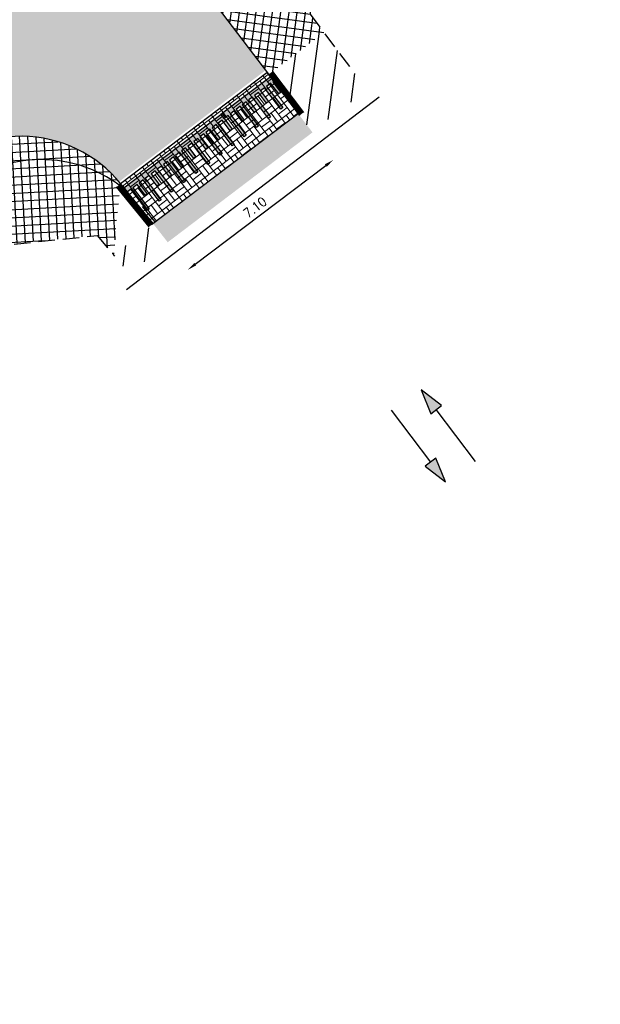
# Model space of a CAD drawing. Header units: metres. Extents: x 183890 to 185675, y 327401 to 328446.
# Tile 4 of 69: x 184031 to 184054, y 327677 to 327715. Entities that reach past the tile are written whole.
import ezdxf

# ---------------------------------------------------------------- set-up
doc = ezdxf.new("R2010")
doc.units = ezdxf.units.M
doc.header["$LTSCALE"] = 0.2
doc.header["$PDMODE"] = 35
doc.header["$PDSIZE"] = 0.2
doc.linetypes.add('ACAD_ISO02W100', pattern=[15, 12, -3])
doc.linetypes.add('HIDDEN', pattern=[9.524999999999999, 6.35, -3.175])
doc.layers.add('N-WE-VH-VERHARDING_BETONSTRAATSTEEN-A', color=252, linetype='Continuous', lineweight=18)
for name, color, linetype in [('O_WEG_L_DETAIL', 7, 'Continuous'), ('O_WEGEN_A_ASFALT', 252, 'Continuous'), ('O_WEGEN_A_RIJWEG_GEB KL', 253, 'Continuous'), ('O_WEGEN_A_TROTTOIR', 252, 'Continuous'), ('O_WEGEN_HERSTRATEN', 253, 'Continuous'), ('O_WEGEN_L_2STREK', 3, 'Continuous'), ('O_WEGEN_L_OB 60x200', 2, 'HIDDEN'), ('O_WEGEN_L_RIJRICHTING', 3, 'Continuous'), ('O_WEGEN_L_TB18-20', 1, 'ACAD_ISO02W100'), ('O_WEGEN_T_MAATVOERING', 1, 'Continuous'), ('Z_ZZZ_Z_WERKGRENS', 3, 'FENCELINE2')]:
    doc.layers.add(name, color=color, linetype=linetype)
doc.styles.add('ROMANS', font='romans.shx', dxfattribs={"width": 0.9})
doc.linetypes.add('FENCELINE2', pattern='A,6.35,-2.54,[132,ltypeshp.shx,S=2.54,R=0,X=-2.54,Y=0],-2.54,25.4', length=36.83)
doc.dimstyles.new('1_200', dxfattribs={"dimscale": 0.2, "dimtxt": 1.8, "dimasz": 1.8, "dimexe": 1.8, "dimexo": 0.625, "dimgap": 0.9, "dimtad": 1, "dimlfac": -1, "dimzin": 0, "dimdsep": 46, "dimtxsty": 'ROMANS', "dimcen": 0.9, "dimse1": 1, "dimse2": 1, "dimadec": 0, "dimazin": 0, "dimtfac": 1, "dimtix": 1, "dimtofl": 0, "dimtmove": 2, "dimatfit": 3, "dimfxl": 1, "dimtolj": 1, "dimtzin": 0, "dimarcsym": 0})
pattern_1 = [(82.34754323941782, (184036.7873334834, 327706.2074572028), (-0.7866808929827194, 0.1056987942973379), [])]

# ---------------------------------------------------------------- blocks, each defined once
blk = doc.blocks.new('*D79')
at = {"layer": 'Defpoints', "color": 0, "transparency": 16777216}
for p in [(184041.8733397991, 327711.1992913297), (184043.2305940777, 327709.4026397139), (184036.2212105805, 327706.9294726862)]:
    blk.add_point(p, dxfattribs=at)
at = {"layer": 'O_WEGEN_T_MAATVOERING', "color": 0, "lineweight": -2, "transparency": 16777216}
blk.add_line((184037.865713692, 327705.349819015), (184042.9433452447, 327709.1856417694), dxfattribs=at)
at = {"layer": 'O_WEGEN_T_MAATVOERING', "color": 0, "transparency": 16777216}
for points in [[(184042.9071789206, 327709.2335165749), (184042.9795115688, 327709.1377669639), (184043.2305940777, 327709.4026397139)], [(184037.8295473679, 327705.3976938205), (184037.9018800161, 327705.3019442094), (184037.578464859, 327705.1328210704)]]:
    blk.add_solid(points, dxfattribs=at)
at = {"layer": 'O_WEGEN_T_MAATVOERING', "color": 0, "transparency": 16777216, "insert": (184040.1875315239, 327707.5549792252), "char_height": 0.36, "attachment_point": 5, "rotation": 37.0686914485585, "style": 'ROMANS'}
blk.add_mtext('\\A1;7.10', dxfattribs=at)

msp = doc.modelspace()

# ---------------------------------------------------------------- hatches: boundary and pattern name
at = {"layer": 'N-WE-VH-VERHARDING_BETONSTRAATSTEEN-A'}
h = msp.add_hatch(dxfattribs=at)
h.set_pattern_fill('AVH-BSS_KEIFORMAAT_BLOK', color=256, scale=2, angle=127.4731049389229, pattern_type=2)
h.set_pattern_definition([(127.4731049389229, (183804.2085887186, 328034.7133981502), (-0.333328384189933, -0.2555233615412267), []), (127.4731049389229, (183804.0419245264, 328034.5856364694), (-0.5888517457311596, 0.07780502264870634), [0.42, -0.42]), (217.4731049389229, (183804.2085887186, 328034.7133981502), (0.2555233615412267, -0.333328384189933), []), (217.4731049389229, (183804.3363503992, 328034.5467339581), (-0.07780502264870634, -0.5888517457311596), [0.4199999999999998, -0.4199999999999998])])
h.paths.add_polyline_path([(184036.1655829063, 327706.8796107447), (184034.958573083, 327708.4805196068), (184040.6469984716, 327712.8025683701), (184041.8733397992, 327711.1992913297)])
at = {"layer": 'O_WEG_L_DETAIL'}
h = msp.add_hatch(color=256, dxfattribs=at)
h.dxf.hatch_style = 1
h.paths.add_polyline_path([(184040.8920672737, 327712.4576378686), (184040.7610081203, 327712.6190506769), (184038.8632525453, 327711.1802029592), (184038.9888009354, 327711.014611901), (184039.1411486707, 327711.1301194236), (184039.7688898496, 327710.3021651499), (184039.8482628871, 327710.3656471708), (184039.2200014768, 327711.1899043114), (184039.3777070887, 327711.3094740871), (184039.6915778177, 327710.8954969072), (184039.7704305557, 327710.9552817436), (184039.4565598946, 327711.369258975), (184039.6142655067, 327711.4888287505), (184040.2420065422, 327710.6608746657), (184040.3208593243, 327710.720659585), (184039.6931183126, 327711.5486136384), (184039.8508239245, 327711.668183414), (184040.1646942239, 327711.2542068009), (184040.2435469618, 327711.3139916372), (184039.9296763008, 327711.7279688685), (184040.0873819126, 327711.8475386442), (184040.7151233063, 327711.0195840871), (184040.7939760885, 327711.0793690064), (184040.166234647, 327711.9073236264), (184040.3239402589, 327712.026893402), (184040.6378114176, 327711.6129156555), (184040.7166641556, 327711.6727004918), (184040.4027930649, 327712.0866782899), (184040.5604986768, 327712.2062480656), (184041.188239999, 327711.3782936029), (184041.2670927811, 327711.4380785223), (184040.6393514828, 327712.2660329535), (184040.7970570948, 327712.3856027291), (184041.1109278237, 327711.9716255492), (184041.1897805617, 327712.0314103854), (184040.8759099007, 327712.4453876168)])
h = msp.add_hatch(color=256, dxfattribs=at)
h.dxf.hatch_style = 1
h.paths.add_polyline_path([(184038.9086119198, 327711.2145957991), (184039.0341603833, 327711.0490047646), (184038.9887999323, 327711.014613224), (184039.3026705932, 327710.6006359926), (184039.2238178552, 327710.5408511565), (184038.9099471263, 327710.9548283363), (184038.7522415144, 327710.8352585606), (184039.3799828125, 327710.0073041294), (184039.3011300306, 327709.9475192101), (184038.6733887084, 327710.7754736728), (184038.5156830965, 327710.6559038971), (184038.829554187, 327710.2419260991), (184038.7507014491, 327710.1821412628), (184038.4368302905, 327710.5961190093), (184038.2791246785, 327710.4765492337), (184038.90686612, 327709.6485946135), (184038.8280133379, 327709.5888096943), (184038.2002719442, 327710.4167642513), (184038.0425663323, 327710.2971944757), (184038.3564369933, 327709.8832172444), (184038.2775842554, 327709.8234324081), (184037.963713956, 327710.2374090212), (184037.8060083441, 327710.1178392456), (184038.4337493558, 327709.2898851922), (184038.3548965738, 327709.2301002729), (184037.7271555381, 327710.0580543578), (184037.5694499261, 327709.9384845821), (184037.8833205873, 327709.5245073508), (184037.8044678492, 327709.4647225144), (184037.4905971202, 327709.8786996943), (184037.3328915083, 327709.7591299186), (184037.9611529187, 327708.934872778), (184037.8817798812, 327708.8713907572), (184037.2540387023, 327709.6993450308), (184037.0963330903, 327709.5797752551), (184037.4102037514, 327709.1657980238), (184037.3313510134, 327709.1060131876), (184037.0174802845, 327709.5199903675), (184036.8597746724, 327709.4004205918), (184037.4875159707, 327708.5724661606), (184037.4086631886, 327708.5126812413), (184036.7809218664, 327709.340635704), (184036.6232162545, 327709.2210659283), (184036.9370873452, 327708.8070881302), (184036.8582346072, 327708.7473032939), (184036.5443634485, 327709.1612810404), (184036.3866578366, 327709.0417112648), (184037.0143992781, 327708.2137566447), (184036.935546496, 327708.1539717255), (184036.3078051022, 327708.9819262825), (184036.1829740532, 327708.8872814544), (184036.1500994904, 327708.8623565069), (184036.4639701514, 327708.4483792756), (184036.3851174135, 327708.3885944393), (184036.0712471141, 327708.8025710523), (184035.9135415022, 327708.6830012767), (184036.5412825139, 327707.8550472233), (184036.4624297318, 327707.795262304), (184035.8346886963, 327708.6232163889), (184035.6769830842, 327708.5036466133), (184035.9908537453, 327708.089669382), (184035.9120010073, 327708.0298845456), (184035.5981302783, 327708.4438617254), (184035.4404246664, 327708.3242919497), (184036.0686860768, 327707.5000348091), (184035.9893130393, 327707.4365527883), (184035.3615718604, 327708.2645070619), (184035.209224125, 327708.1489995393), (184035.083675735, 327708.3145905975), (184036.0574269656, 327709.0528729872), (184037.9170180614, 327710.4627852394)])
at = {"layer": 'O_WEGEN_A_ASFALT'}
msp.add_hatch(color=256, dxfattribs=at).paths.add_polyline_path([(184036.7927668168, 327706.2013327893), (184036.223451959, 327706.9267193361), (184041.8724308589, 327711.1986034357), (184042.425, 327710.4745)])
at = {"layer": 'O_WEGEN_A_RIJWEG_GEB KL'}
h = msp.add_hatch(color=256, dxfattribs=at)
edge = h.paths.add_edge_path()
edge.add_line((183993.3392090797, 327772.9006084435), (183989.2623149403, 327768.3729982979))
edge.add_arc((183985.8436751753, 327764.7243133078), 4.999999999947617, 37.12435430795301, 46.86435020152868, ccw=False)
edge.add_line((183989.8303124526, 327767.7420480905), (184025.7697039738, 327720.2636153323))
edge.add_arc((184021.7831196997, 327717.2458105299), 4.99999999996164, -40.11659934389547, 37.12536063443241, ccw=False)
edge.add_line((184025.6067934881, 327714.0240844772), (184023.6182098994, 327711.6758880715))
edge.add_line((184023.6182098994, 327711.6758880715), (184027.2734323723, 327708.5647229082))
edge.add_line((184027.2734323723, 327708.5647229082), (184027.5370522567, 327708.8510702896))
edge.add_arc((184031.0809557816, 327705.323925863), 5.000000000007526, 40.248871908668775, 135.1357965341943, ccw=False)
edge.add_line((184034.8971817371, 327708.5544706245), (184040.6030527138, 327712.8929678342))
edge.add_line((184040.6030527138, 327712.8929678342), (184038.7328088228, 327715.3597042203))
edge.add_arc((184042.71710291, 327718.3805320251), 4.999999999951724, 138.279309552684, 217.1688201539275, ccw=False)
edge.add_line((184038.9851133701, 327721.708031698), (184039.6140133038, 327722.4133805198))
edge.add_line((184039.6140133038, 327722.4133805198), (184037.1644505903, 327724.5552712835))
edge.add_arc((184033.5648643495, 327728.0255708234), 5.000000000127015, 217.1243543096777, 316.0476487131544, ccw=False)
edge.add_line((184029.5782270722, 327725.0078360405), (183993.7813589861, 327772.2979854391))
edge.add_arc((184013.7145453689, 327787.3866593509), 24.99999999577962, 215.4113080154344, 217.1243543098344, ccw=False)
at = {"layer": 'O_WEGEN_A_TROTTOIR'}
h = msp.add_hatch(dxfattribs=at)
h.set_pattern_fill('ANSI37', color=256, scale=0.1, style=0)
h.set_pattern_definition([(82.34754323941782, (184036.7873334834, 327706.2074572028), (-0.3146723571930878, 0.04227951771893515), []), (172.3475432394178, (184036.7873334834, 327706.2074572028), (-0.04227951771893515, -0.3146723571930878), [])])
edge = h.paths.add_edge_path()
edge.add_line((184071.3355249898, 327746.9992608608), (184070.9447453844, 327747.4426686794))
edge.add_line((184070.9447453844, 327747.4426686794), (184066.2305066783, 327746.9874310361))
edge.add_line((184066.2305066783, 327746.9874310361), (184046.9101331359, 327724.8796952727))
edge.add_line((184046.9101331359, 327724.8796952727), (184042.34608703, 327719.2744448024))
edge.add_line((184042.34608703, 327719.2744448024), (184042.328917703, 327715.0679596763))
edge.add_line((184042.328917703, 327715.0679596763), (184042.8675837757, 327714.3563838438))
edge.add_line((184042.8675837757, 327714.3563838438), (184040.7238738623, 327712.7336066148))
edge.add_line((184040.7238738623, 327712.7336066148), (184038.7328088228, 327715.3597042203))
edge.add_arc((184042.7171029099, 327718.380532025), 4.999999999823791, 138.2793095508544, 217.168820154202, ccw=False)
edge.add_line((184038.9851133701, 327721.708031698), (184040.3286296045, 327720.5101318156))
edge.add_line((184040.3286296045, 327720.5101318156), (184041.5265294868, 327721.85364805))
edge.add_line((184041.5265294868, 327721.85364805), (184065.484527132, 327748.7239727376))
edge.add_line((184065.484527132, 327748.7239727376), (184064.1421858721, 327749.9208249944))
edge.add_arc((184067.7895088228, 327746.5007321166), 5.000000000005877, 88.07112905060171, 136.841527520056, ccw=False)
edge.add_arc((184067.7813120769, 327746.4833865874), 5.017617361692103, 41.42896945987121, 87.98425075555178, ccw=False)
edge.add_line((184071.5434041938, 327749.8034990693), (184071.3932261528, 327749.6714136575))
edge.add_line((184071.3932261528, 327749.6714136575), (184072.7140801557, 327748.1696331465))
edge.add_line((184072.7140801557, 327748.1696331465), (184071.3355249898, 327746.9992608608))
h = msp.add_hatch(dxfattribs=at)
h.set_pattern_fill('ANSI37', color=256, scale=0.1, style=0)
h.set_pattern_definition([(3.115297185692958, (184019.5468086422, 327710.9963403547), (-0.01725466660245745, 0.3170307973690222), []), (93.11529718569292, (184019.5468086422, 327710.9963403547), (-0.3170307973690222, -0.01725466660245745), [])])
edge = h.paths.add_edge_path()
edge.add_arc((184031.0809557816, 327705.3239258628), 5.00000000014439, 39.14748458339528, 139.597027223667, ccw=False)
edge.add_line((184034.958573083, 327708.4805196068), (184034.7881061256, 327706.888653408))
edge.add_line((184034.7881061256, 327706.888653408), (184034.7065104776, 327705.682325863))
edge.add_line((184034.7065104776, 327705.682325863), (184034.044, 327706.463))
edge.add_line((184034.044, 327706.463), (184030.7923919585, 327706.1539644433))
edge.add_line((184030.7923919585, 327706.1539644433), (184030.4460322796, 327705.7683239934))
edge.add_line((184030.4460322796, 327705.7683239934), (184027.2734323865, 327708.5647229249))
at = {"layer": 'O_WEGEN_HERSTRATEN'}
h = msp.add_hatch(dxfattribs=at)
h.set_pattern_fill('ANSI31', color=256, scale=0.25, style=0)
h.set_pattern_definition(pattern_1)
h.paths.add_polyline_path([(184042.4080696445, 327710.496686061), (184044.5592773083, 327712.1248687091), (184042.8675837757, 327714.3563838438), (184040.8875187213, 327712.85748492), (184040.7094545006, 327712.722603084)])
h = msp.add_hatch(dxfattribs=at)
h.set_pattern_fill('ANSI31', color=256, scale=0.25, style=0)
h.set_pattern_definition(pattern_1)
h.paths.add_polyline_path([(184036.0250572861, 327706.8012960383), (184036.3117512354, 327706.4612565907), (184036.4646570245, 327706.5901744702), (184036.7873334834, 327706.2074572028), (184035.3186162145, 327704.9610465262), (184034.7065104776, 327705.682325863)])
at = {"layer": 'O_WEGEN_L_RIJRICHTING'}
for points in [[(184046.6530021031, 327700.4597929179), (184047.0306532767, 327699.5338449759), (184047.4430315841, 327699.8467240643)], [(184047.6036655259, 327696.8811373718), (184047.2260143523, 327697.8070853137), (184046.8136360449, 327697.4942062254)]]:
    msp.add_hatch(color=256, dxfattribs=at).paths.add_polyline_path(points)

# ---------------------------------------------------------------- linework, layer by layer
at = {"layer": 'O_WEG_L_DETAIL'}
msp.add_lwpolyline([(184040.8920672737, 327712.4576378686), (184040.8759099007, 327712.4453876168), (184041.1897805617, 327712.0314103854), (184041.1109278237, 327711.9716255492), (184040.7970570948, 327712.3856027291), (184040.6393514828, 327712.2660329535), (184041.2670927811, 327711.4380785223), (184041.188239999, 327711.3782936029), (184040.5604986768, 327712.2062480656), (184040.4027930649, 327712.0866782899), (184040.7166641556, 327711.6727004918), (184040.6378114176, 327711.6129156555), (184040.3239402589, 327712.026893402), (184040.166234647, 327711.9073236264), (184040.7939760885, 327711.0793690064), (184040.7151233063, 327711.0195840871), (184040.0873819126, 327711.8475386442), (184039.9625508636, 327711.752893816), (184039.9296763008, 327711.7279688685), (184040.2435469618, 327711.3139916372), (184040.1646942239, 327711.2542068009), (184039.8508239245, 327711.668183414), (184039.6931183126, 327711.5486136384), (184040.3208593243, 327710.720659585), (184040.2420065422, 327710.6608746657), (184039.6142655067, 327711.4888287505), (184039.4565598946, 327711.369258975), (184039.7704305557, 327710.9552817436), (184039.6915778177, 327710.8954969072), (184039.3777070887, 327711.3094740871), (184039.2200014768, 327711.1899043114), (184039.8482628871, 327710.3656471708), (184039.7688898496, 327710.3021651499), (184039.1411486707, 327711.1301194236), (184038.9888009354, 327711.014611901), (184038.8632525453, 327711.1802029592), (184039.837003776, 327711.9184853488), (184040.7610081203, 327712.6190506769)], dxfattribs=at)
msp.add_lwpolyline([(184038.9086119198, 327711.2145957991), (184039.0341603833, 327711.0490047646), (184038.9887999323, 327711.014613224), (184039.3026705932, 327710.6006359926), (184039.2238178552, 327710.5408511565), (184038.9099471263, 327710.9548283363), (184038.7522415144, 327710.8352585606), (184039.3799828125, 327710.0073041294), (184039.3011300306, 327709.9475192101), (184038.6733887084, 327710.7754736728), (184038.5156830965, 327710.6559038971), (184038.829554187, 327710.2419260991), (184038.7507014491, 327710.1821412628), (184038.4368302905, 327710.5961190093), (184038.2791246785, 327710.4765492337), (184038.90686612, 327709.6485946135), (184038.8280133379, 327709.5888096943), (184038.2002719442, 327710.4167642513), (184038.0425663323, 327710.2971944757), (184038.3564369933, 327709.8832172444), (184038.2775842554, 327709.8234324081), (184037.963713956, 327710.2374090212), (184037.8060083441, 327710.1178392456), (184038.4337493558, 327709.2898851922), (184038.3548965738, 327709.2301002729), (184037.7271555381, 327710.0580543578), (184037.5694499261, 327709.9384845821), (184037.8833205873, 327709.5245073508), (184037.8044678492, 327709.4647225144), (184037.4905971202, 327709.8786996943), (184037.3328915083, 327709.7591299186), (184037.9611529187, 327708.934872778), (184037.8817798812, 327708.8713907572), (184037.2540387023, 327709.6993450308), (184037.0963330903, 327709.5797752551), (184037.4102037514, 327709.1657980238), (184037.3313510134, 327709.1060131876), (184037.0174802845, 327709.5199903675), (184036.8597746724, 327709.4004205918), (184037.4875159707, 327708.5724661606), (184037.4086631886, 327708.5126812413), (184036.7809218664, 327709.340635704), (184036.6232162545, 327709.2210659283), (184036.9370873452, 327708.8070881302), (184036.8582346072, 327708.7473032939), (184036.5443634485, 327709.1612810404), (184036.3866578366, 327709.0417112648), (184037.0143992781, 327708.2137566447), (184036.935546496, 327708.1539717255), (184036.3078051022, 327708.9819262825), (184036.1829740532, 327708.8872814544), (184036.1500994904, 327708.8623565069), (184036.4639701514, 327708.4483792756), (184036.3851174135, 327708.3885944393), (184036.0712471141, 327708.8025710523), (184035.9135415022, 327708.6830012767), (184036.5412825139, 327707.8550472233), (184036.4624297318, 327707.795262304), (184035.8346886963, 327708.6232163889), (184035.6769830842, 327708.5036466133), (184035.9908537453, 327708.089669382), (184035.9120010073, 327708.0298845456), (184035.5981302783, 327708.4438617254), (184035.4404246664, 327708.3242919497), (184036.0686860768, 327707.5000348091), (184035.9893130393, 327707.4365527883), (184035.3615718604, 327708.2645070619), (184035.209224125, 327708.1489995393), (184035.083675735, 327708.3145905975), (184036.0574269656, 327709.0528729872), (184037.9170180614, 327710.4627852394)], close=True, dxfattribs=at)
at = {"layer": 'O_WEGEN_L_2STREK', "linetype": 'Continuous'}
msp.add_line((184040.7238738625, 327712.7336066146), (184038.7328088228, 327715.3597042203), dxfattribs=at)
at = {"layer": 'O_WEGEN_L_2STREK', "color": 250, "linetype": 'Continuous'}
msp.add_line((184036.2899756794, 327707.0145515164), (184035.8062819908, 327707.5882466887), dxfattribs=at)
at = {"layer": 'O_WEGEN_L_2STREK', "linetype": 'Continuous'}
msp.add_arc((184031.0809557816, 327705.323925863), 5, 39.14748458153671, 139.5970274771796, dxfattribs=at)
at = {"layer": 'O_WEGEN_L_2STREK', "color": 250, "linetype": 'Continuous'}
msp.add_arc((184031.8766032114, 327704.2750571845), 5.14, 52.65687285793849, 133.2250135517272, dxfattribs=at)
at = {"layer": 'O_WEGEN_L_OB 60x200', "ltscale": 0.5}
for points in [[(184071.3355249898, 327746.9992608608), (184070.9447453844, 327747.4426686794), (184066.2305066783, 327746.9874310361), (184046.9101331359, 327724.8796952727), (184042.34608703, 327719.2744448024), (184042.328917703, 327715.0679596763), (184043.9819267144, 327712.8843410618)], [(184003.26, 327672.13), (184002.78, 327673.19), (184002.73, 327673.91), (184003.01, 327675.75), (184003.39, 327676.3), (184009.01, 327682.5), (184018.43, 327692.27), (184027.073, 327702.002), (184030.818, 327706.131), (184034.044, 327706.463), (184034.7246020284, 327705.6610075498)]]:
    msp.add_lwpolyline(points, dxfattribs=at)
at = {"layer": 'O_WEGEN_L_RIJRICHTING'}
for points in [[(184046.6530021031, 327700.4597929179), (184047.0306532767, 327699.5338449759), (184047.4430315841, 327699.8467240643)], [(184047.6036655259, 327696.8811373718), (184047.2260143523, 327697.8070853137), (184046.8136360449, 327697.4942062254)]]:
    msp.add_lwpolyline(points, close=True, dxfattribs=at)
for points in [[(184045.488139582, 327699.6694253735), (184047.0198251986, 327697.6506457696)], [(184048.7685280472, 327697.671504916), (184047.2368424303, 327699.6902845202)]]:
    msp.add_lwpolyline(points, dxfattribs=at)
at = {"layer": 'O_WEGEN_L_TB18-20', "ltscale": 0.5, "const_width": 0.2, "flags": 128}
for points in [[(184040.7889615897, 327712.7832547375), (184042.0022581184, 327711.1933140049)], [(184036.1436582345, 327706.8663408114), (184034.881020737, 327708.417387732)]]:
    msp.add_lwpolyline(points, dxfattribs=at)
at = {"layer": 'O_WEGEN_L_TB18-20', "linetype": 'Continuous', "ltscale": 0.5, "flags": 128}
for points in [[(184040.8684586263, 327712.8439195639), (184042.0817551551, 327711.2539788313)], [(184040.709464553, 327712.722589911), (184041.9227610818, 327711.1326491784)], [(184036.0661058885, 327706.8032089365), (184034.803468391, 327708.3542558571)], [(184036.2212105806, 327706.9294726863), (184034.958573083, 327708.4805196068)]]:
    msp.add_lwpolyline(points, dxfattribs=at)
msp.add_lwpolyline([(184036.1655829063, 327706.8796107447), (184034.958573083, 327708.4805196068), (184040.6469984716, 327712.8025683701), (184041.8733397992, 327711.1992913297)], close=True, dxfattribs=at)
at = {"layer": 'Z_ZZZ_Z_WERKGRENS', "ltscale": 0.2}
msp.add_line((184035.1932283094, 327704.3620284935), (184045.0226197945, 327711.8629159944), dxfattribs=at)

# ---------------------------------------------------------------- dimensions: what is measured, and where the dimension line sits
at = {"layer": 'O_WEGEN_T_MAATVOERING'}
dim = msp.add_aligned_dim(p1=(184036.2212105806, 327706.9294726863), p2=(184041.8733397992, 327711.1992913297), distance=-2.2516874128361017, text='7.10', dimstyle='1_200', dxfattribs=at)
dim.commit()
dim.dimension.update_dxf_attribs({"geometry": '*D79', "text_midpoint": (184040.1875315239, 327707.5549792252)})

doc.saveas('drawing.dxf')
